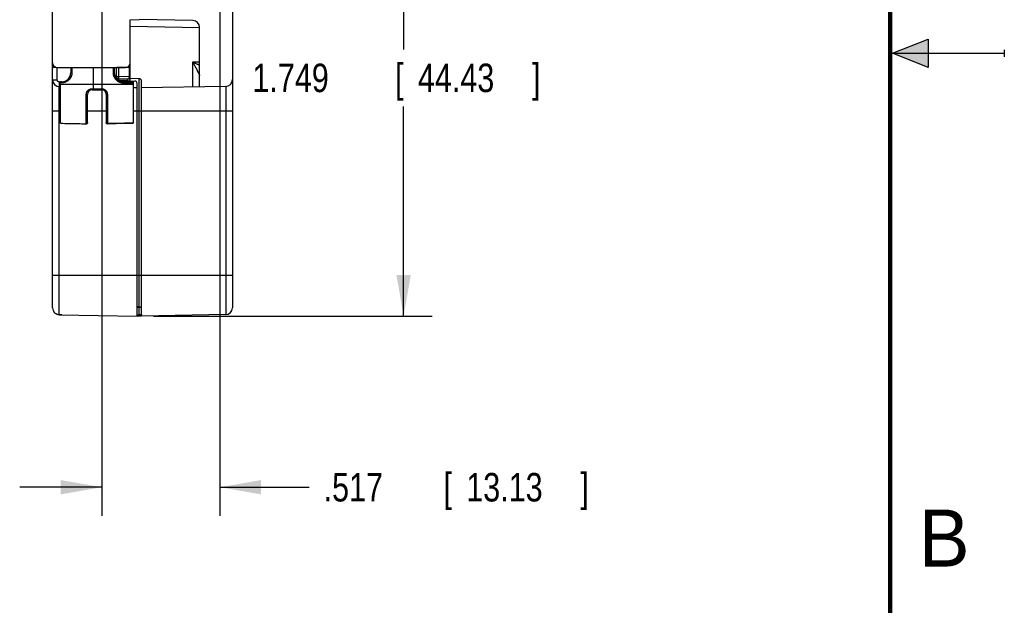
# Model space of a CAD drawing. Header units: inches. Extents: x 0 to 22, y 0 to 17.
# Tile 54 of 59: x 17.7 to 22, y 6.1 to 8.6. Entities that reach past the tile are written whole.
import ezdxf

# ---------------------------------------------------------------- set-up
doc = ezdxf.new("R2010")
doc.units = ezdxf.units.IN
doc.header["$LTSCALE"] = 1.21
doc.header["$MEASUREMENT"] = 0
doc.layers.get('0').update_dxf_attribs({"linetype": 'CONTINUOUS'})
doc.layers.add('DIMENSIONS', color=7, linetype='CONTINUOUS')
doc.styles.get("Standard").update_dxf_attribs({"font": 'txt', "width": 0.8})
doc.dimstyles.new('DIMSTYLE_1', dxfattribs={"dimtxt": 0.125, "dimasz": 0.18, "dimexe": 0.18, "dimexo": 0.0625, "dimgap": 0.09, "dimtad": 0, "dimtih": 1, "dimtoh": 1, "dimdec": 3, "dimzin": 4, "dimdsep": 46, "dimtxsty": 'STANDARD', "dimblk": '_FILLED', "dimblk1": '_FILLED', "dimblk2": '_FILLED', "dimcen": 0.09, "dimadec": 0, "dimazin": 0, "dimtp": 0.01, "dimtm": 0.01, "dimtfac": 1, "dimtdec": 3, "dimtofl": 0, "dimtmove": 0, "dimatfit": 3, "dimldrblk": '_FILLED', "dimfxl": 1, "dimtolj": 1, "dimtzin": 4, "dimarcsym": 0})

# ---------------------------------------------------------------- blocks, each defined once
blk = doc.blocks.new('_FILLED')
at = {"color": 0, "linetype": 'BYBLOCK'}
blk.add_solid([(0, 0), (-1, 0.174), (-1, -0.174)], dxfattribs=at)
blk = doc.blocks.new('*D6')
at = {"layer": 'DIMENSIONS', "color": 2, "linetype": 'CONTINUOUS'}
for p, q in [((18.0463, 10.7918), (18.0463, 6.4727)), ((18.5633, 10.7918), (18.5633, 6.4727)), ((18.0463, 6.5977), (17.6863, 6.5977)), ((18.5633, 6.5977), (18.9552, 6.5977))]:
    blk.add_line(p, q, dxfattribs=at)
at = {"layer": 'DIMENSIONS', "color": 2, "linetype": 'CONTINUOUS', "xscale": 0.18, "yscale": 0.18, "zscale": 0.18}
blk.add_blockref('_FILLED', (18.0463, 6.5977), dxfattribs=at)
at = {"layer": 'DIMENSIONS', "color": 2, "linetype": 'CONTINUOUS', "xscale": 0.18, "yscale": 0.18, "zscale": 0.18, "rotation": 180}
blk.add_blockref('_FILLED', (18.5633, 6.5977), dxfattribs=at)
at = {"layer": 'DIMENSIONS', "color": 2, "linetype": 'CONTINUOUS', "width": 0.8}
for s, p in [('.517', (19.0177, 6.5352)), ('[', (19.5427, 6.5352)), ('13.13', (19.6427, 6.5352)), (']', (20.1427, 6.5352))]:
    blk.add_text(s, height=0.125, dxfattribs=at).set_placement(p)
blk = doc.blocks.new('*D8')
at = {"layer": 'DIMENSIONS', "color": 2, "linetype": 'CONTINUOUS'}
for p, q in [((18.2828, 9.0969), (19.4933, 9.0969)), ((19.3683, 9.0969), (19.3683, 8.5172)), ((19.3683, 7.3477), (19.3683, 8.2672)), ((18.2728, 7.3477), (19.4933, 7.3477))]:
    blk.add_line(p, q, dxfattribs=at)
at = {"layer": 'DIMENSIONS', "color": 2, "linetype": 'CONTINUOUS', "xscale": 0.18, "yscale": 0.18, "zscale": 0.18}
for p, rotation in [((19.3683, 9.0969), 90), ((19.3683, 7.3477), 270)]:
    blk.add_blockref('_FILLED', p, dxfattribs=dict(at, rotation=rotation))
at = {"layer": 'DIMENSIONS', "color": 2, "linetype": 'CONTINUOUS', "width": 0.8}
for s, p in [('1.749', (18.7058, 8.3297)), ('[', (19.3308, 8.3297)), ('44.43', (19.4308, 8.3297)), (']', (19.9308, 8.3297))]:
    blk.add_text(s, height=0.125, dxfattribs=at).set_placement(p)

msp = doc.modelspace()

# ---------------------------------------------------------------- hatches: boundary and pattern name
at = {"linetype": 'CONTINUOUS'}
msp.add_hatch(color=2, dxfattribs=at).paths.add_polyline_path([(21.6663, 8.5625), (21.6663, 8.4375), (21.51, 8.5)])

# ---------------------------------------------------------------- linework, layer by layer
at = {"color": 7, "linetype": 'CONTINUOUS'}
for p, q in [((17.8303, 7.3839), (17.8303, 13.3286)), ((18.6183, 13.3281), (18.6183, 7.3844)), ((18.1703, 8.6471), (18.2103, 8.6478)), ((18.1703, 8.3919), (18.1703, 8.6471)), ((18.4448, 8.6437), (18.2103, 8.6478)), ((18.1703, 8.6185), (18.4743, 8.6131)), ((18.4743, 8.3524), (18.4743, 8.6137)), ((18.4448, 8.4618), (18.4743, 8.4624)), ((18.4448, 8.3518), (18.4448, 8.4618)), ((17.8503, 8.4377), (18.1503, 8.4377)), ((17.8506, 8.3839), (17.8506, 8.4377)), ((17.9103, 8.4377), (17.9103, 8.4147)), ((17.9152, 8.4377), (17.9152, 8.4156)), ((18.0103, 8.3447), (18.0103, 8.4377)), ((18.0953, 8.4377), (18.0953, 8.4156)), ((18.1003, 8.4377), (18.1003, 8.4147)), ((18.1103, 8.3894), (18.1103, 8.4377)), ((18.1652, 8.4378), (18.1201, 8.4376)), ((18.1201, 8.3977), (18.1201, 8.4377)), ((18.1652, 8.4444), (18.1652, 8.3969)), ((17.8303, 8.3839), (17.8506, 8.3839)), ((17.8653, 8.3738), (17.8604, 8.3739)), ((17.8703, 8.3748), (17.8653, 8.3748)), ((17.8653, 8.1931), (17.8653, 8.3748)), ((17.8702, 8.3706), (17.8653, 8.3706)), ((18.1103, 8.3977), (18.1201, 8.3977)), ((18.1652, 8.3969), (18.1201, 8.3977)), ((18.1652, 8.3869), (18.1201, 8.3877)), ((18.1201, 8.3802), (18.1201, 8.3877)), ((18.1215, 8.3794), (18.1904, 8.3782)), ((18.1403, 8.3748), (18.1833, 8.3748)), ((18.1403, 8.3706), (18.1833, 8.3706)), ((18.1603, 8.3787), (18.1603, 8.387)), ((18.1703, 8.3969), (18.1652, 8.3969)), ((18.2103, 8.3883), (18.1702, 8.3887)), ((18.1702, 8.3786), (18.1702, 8.3887)), ((18.1833, 8.3748), (18.1833, 8.1936)), ((18.2103, 7.3883), (18.2103, 8.3883)), ((18.2203, 7.3479), (18.2203, 8.3783)), ((17.8653, 8.3538), (17.8597, 8.3539)), ((17.8597, 7.3531), (17.8597, 8.3539)), ((17.8653, 8.3644), (18.0103, 8.3648)), ((18.0032, 8.3447), (18.0103, 8.3447)), ((18.0033, 8.3395), (18.0453, 8.3395)), ((18.0103, 8.3648), (18.1833, 8.3643)), ((18.2003, 8.3479), (18.1833, 8.3482)), ((18.2003, 7.3479), (18.2003, 8.3682)), ((18.5888, 8.3544), (18.2203, 8.3479)), ((18.5888, 8.3544), (18.5888, 7.3544)), ((17.9782, 8.1908), (17.9782, 8.3188)), ((17.9833, 8.1958), (17.9833, 8.3195)), ((18.0653, 8.3195), (18.0653, 8.1963)), ((18.0703, 8.3188), (18.0703, 8.1914)), ((17.8303, 8.2477), (17.8653, 8.2477)), ((17.9833, 8.2477), (18.0653, 8.2477)), ((18.1833, 8.2477), (18.6183, 8.2477)), ((17.8303, 7.5278), (18.6183, 7.5278)), ((18.2103, 7.3883), (18.2003, 7.3884)), ((18.2171, 7.3856), (18.2103, 7.3856)), ((18.2103, 7.3526), (18.2103, 7.3856)), ((17.8597, 7.3539), (18.2003, 7.3479)), ((17.8703, 7.3537), (17.8703, 7.353)), ((18.2103, 7.3477), (18.2103, 7.3526)), ((18.5888, 7.3544), (18.2203, 7.3479))]:
    msp.add_line(p, q, dxfattribs=at)
at = {"color": 2, "linetype": 'CONTINUOUS'}
for p, q in [((21.51, 8.5), (21.6663, 8.5625)), ((21.6663, 8.5625), (21.6663, 8.4375)), ((21.51, 8.5), (22, 8.5)), ((21.6663, 8.4375), (21.51, 8.5)), ((22, 8.515), (22, 8.485))]:
    msp.add_line(p, q, dxfattribs=at)
at = {"color": 7, "linetype": 'CONTINUOUS', "const_width": 0.02}
msp.add_lwpolyline([(21.5, 0.5), (21.5, 16.5)], dxfattribs=at)
at = {"color": 7, "linetype": 'CONTINUOUS'}
for points in [[(17.8653, 8.1931), (17.9025, 8.1923), (17.9403, 8.1915), (17.9782, 8.1908)], [(18.0704, 8.1913), (18.1083, 8.1921), (18.146, 8.1929), (18.1833, 8.1936)]]:
    msp.add_lwpolyline(points, dxfattribs=at)
for centre, radius, start, end in [((18.4443, 8.6137), 0.03, 0, 89), ((17.8503, 8.4578), 0.02, 180, 270), ((18.1503, 8.4578), 0.02, 270, 360), ((17.8703, 8.4147), 0.04, 270, 360), ((18.1403, 8.4147), 0.04, 180, 270), ((17.8603, 8.3839), 0.03, 180.0012, 269), ((18.1203, 8.3977), 0.01, 180, 269), ((18.1203, 8.3894), 0.01, 180, 187.0537), ((18.1603, 8.3687), 0.01, 36.9884, 89), ((18.1653, 8.392), 0.005, 269, 359.998), ((18.1653, 8.3919), 0.005, 269, 360), ((18.1703, 8.3987), 0.01, 263.4804, 269.5), ((18.1903, 8.3682), 0.01, 0, 89), ((18.2103, 8.3783), 0.01, 0, 89.5), ((18.5883, 8.3844), 0.03, 271, 360), ((18.0033, 8.3195), 0.02, 90, 180), ((18.0453, 8.3195), 0.02, 359.9967, 90.0067), ((17.8603, 7.3839), 0.03, 180, 269), ((18.2103, 7.3783), 0.01, 3.4423, 89.5), ((18.5883, 7.3844), 0.03, 271, 360)]:
    msp.add_arc(centre, radius, start, end, dxfattribs=at)
for points, knots in [([(18.4448, 8.4618), (18.4455, 8.4605), (18.4468, 8.4578), (18.4488, 8.4539), (18.4508, 8.45), (18.4527, 8.4462), (18.4546, 8.4425), (18.4563, 8.439), (18.458, 8.4357), (18.4591, 8.4336), (18.4596, 8.4325)], [0, 0, 0, 0, 0.137034, 0.272879, 0.406249, 0.535859, 0.66073, 0.780157, 0.893465, 1, 1, 1, 1]), ([(18.4448, 8.4618), (18.4461, 8.4612), (18.4488, 8.4599), (18.4528, 8.4579), (18.4567, 8.456), (18.4605, 8.4542), (18.4642, 8.4524), (18.4677, 8.4507), (18.471, 8.449), (18.4732, 8.448), (18.4743, 8.4474)], [0, 0, 0, 0, 0.136937, 0.272757, 0.406104, 0.535632, 0.660383, 0.779743, 0.893133, 1, 1, 1, 1]), ([(17.8441, 8.4387), (17.844, 8.4387), (17.8435, 8.4387), (17.8427, 8.4386), (17.8418, 8.4385), (17.8408, 8.4385), (17.84, 8.4384), (17.8391, 8.4383), (17.8383, 8.4382), (17.8375, 8.4381), (17.8367, 8.4379), (17.836, 8.4378), (17.8353, 8.4377), (17.8346, 8.4375), (17.834, 8.4374), (17.8334, 8.4372), (17.8329, 8.4371), (17.8324, 8.4369), (17.832, 8.4367), (17.8316, 8.4366), (17.8312, 8.4364), (17.8309, 8.4362), (17.8307, 8.436), (17.8305, 8.4358), (17.8304, 8.4356), (17.8303, 8.4355), (17.8303, 8.4353), (17.8303, 8.4353)], [0, 0, 0, 0, 0.034604, 0.099266, 0.162753, 0.224823, 0.285282, 0.344109, 0.401107, 0.456065, 0.508911, 0.559552, 0.607794, 0.653501, 0.696658, 0.737121, 0.77476, 0.809565, 0.841488, 0.870459, 0.896487, 0.919655, 0.940035, 0.957807, 0.973336, 0.987147, 1, 1, 1, 1]), ([(17.9152, 8.4156), (17.9152, 8.415), (17.9151, 8.4137), (17.915, 8.4119), (17.9148, 8.41), (17.9146, 8.4081), (17.9142, 8.4063), (17.9138, 8.4045), (17.9133, 8.4026), (17.9127, 8.4009), (17.912, 8.3991), (17.9113, 8.3974), (17.9105, 8.3957), (17.9097, 8.394), (17.9087, 8.3924), (17.9077, 8.3908), (17.9067, 8.3893), (17.9056, 8.3878), (17.9044, 8.3864), (17.9031, 8.385), (17.9018, 8.3836), (17.9005, 8.3824), (17.8991, 8.3811), (17.8977, 8.38), (17.8962, 8.3789), (17.8946, 8.3778), (17.8931, 8.3769), (17.8914, 8.376), (17.8898, 8.3751), (17.8881, 8.3743), (17.8864, 8.3736), (17.8847, 8.373), (17.8829, 8.3724), (17.8811, 8.372), (17.8793, 8.3715), (17.8775, 8.3712), (17.8757, 8.3709), (17.8739, 8.3708), (17.872, 8.3706), (17.8708, 8.3706), (17.8702, 8.3706)], [0, 0, 0, 0, 0.026655, 0.053283, 0.079883, 0.106458, 0.133008, 0.159538, 0.186055, 0.212563, 0.239062, 0.265553, 0.29203, 0.318486, 0.344913, 0.371315, 0.397696, 0.424058, 0.4504, 0.476721, 0.503022, 0.529303, 0.555565, 0.581806, 0.608027, 0.634228, 0.660412, 0.686585, 0.712753, 0.738911, 0.765053, 0.791175, 0.817278, 0.843365, 0.869447, 0.895535, 0.921634, 0.947746, 0.973868, 1, 1, 1, 1]), ([(17.9152, 8.4156), (17.9151, 8.4156), (17.9148, 8.4156), (17.9145, 8.4156), (17.9141, 8.4156), (17.9138, 8.4156), (17.9135, 8.4156), (17.9131, 8.4155), (17.9128, 8.4155), (17.9125, 8.4155), (17.9122, 8.4154), (17.912, 8.4154), (17.9117, 8.4154), (17.9115, 8.4153), (17.9112, 8.4153), (17.911, 8.4152), (17.9109, 8.4152), (17.9107, 8.4151), (17.9106, 8.4151), (17.9105, 8.415), (17.9104, 8.4149), (17.9103, 8.4149), (17.9103, 8.4148), (17.9103, 8.4148), (17.9103, 8.4147)], [0, 0, 0, 0, 0.06895, 0.137485, 0.205273, 0.271987, 0.337307, 0.40092, 0.46252, 0.521817, 0.578531, 0.632399, 0.683173, 0.730628, 0.774558, 0.814786, 0.851164, 0.883582, 0.911982, 0.936373, 0.956875, 0.973795, 0.987773, 1, 1, 1, 1]), ([(18.0953, 8.4156), (18.0953, 8.415), (18.0954, 8.4137), (18.0955, 8.4119), (18.0957, 8.41), (18.096, 8.4081), (18.0963, 8.4063), (18.0967, 8.4045), (18.0972, 8.4027), (18.0978, 8.4009), (18.0985, 8.3991), (18.0992, 8.3974), (18.1, 8.3957), (18.1008, 8.394), (18.1018, 8.3924), (18.1028, 8.3908), (18.1038, 8.3893), (18.105, 8.3878), (18.1061, 8.3864), (18.1074, 8.385), (18.1087, 8.3836), (18.11, 8.3824), (18.1114, 8.3811), (18.1129, 8.38), (18.1143, 8.3789), (18.1159, 8.3778), (18.1175, 8.3769), (18.1191, 8.376), (18.1207, 8.3751), (18.1224, 8.3743), (18.1241, 8.3736), (18.1258, 8.373), (18.1276, 8.3724), (18.1294, 8.372), (18.1312, 8.3715), (18.133, 8.3712), (18.1348, 8.3709), (18.1367, 8.3708), (18.1385, 8.3706), (18.1397, 8.3706), (18.1403, 8.3706)], [0, 0, 0, 0, 0.026646, 0.053269, 0.079869, 0.106443, 0.132994, 0.159524, 0.186039, 0.212547, 0.239047, 0.26554, 0.292019, 0.318475, 0.344902, 0.371305, 0.397687, 0.424051, 0.450393, 0.476714, 0.503014, 0.529296, 0.555557, 0.581796, 0.608013, 0.634212, 0.660397, 0.68657, 0.712735, 0.738889, 0.765027, 0.791147, 0.817249, 0.843337, 0.869419, 0.895503, 0.921599, 0.94771, 0.973843, 1, 1, 1, 1]), ([(18.1003, 8.4147), (18.1003, 8.4148), (18.1002, 8.4148), (18.1002, 8.4149), (18.1001, 8.4149), (18.1001, 8.415), (18.0999, 8.4151), (18.0998, 8.4151), (18.0997, 8.4152), (18.0995, 8.4152), (18.0993, 8.4153), (18.0991, 8.4153), (18.0988, 8.4154), (18.0986, 8.4154), (18.0983, 8.4154), (18.098, 8.4155), (18.0977, 8.4155), (18.0974, 8.4155), (18.0971, 8.4156), (18.0967, 8.4156), (18.0964, 8.4156), (18.096, 8.4156), (18.0957, 8.4156), (18.0955, 8.4156), (18.0953, 8.4156)], [0, 0, 0, 0, 0.012227, 0.026205, 0.043125, 0.063627, 0.088018, 0.116418, 0.148836, 0.185214, 0.225442, 0.269372, 0.316827, 0.367601, 0.421469, 0.478183, 0.53748, 0.59908, 0.662692, 0.728012, 0.794727, 0.862515, 0.93105, 1, 1, 1, 1]), ([(18.1201, 8.4376), (18.1199, 8.4376), (18.1195, 8.4376), (18.1189, 8.4376), (18.1183, 8.4376), (18.1177, 8.4376), (18.1172, 8.4376), (18.1166, 8.4375), (18.1161, 8.4375), (18.1155, 8.4374), (18.115, 8.4374), (18.1145, 8.4373), (18.1141, 8.4372), (18.1136, 8.4372), (18.1132, 8.4371), (18.1128, 8.437), (18.1124, 8.4369), (18.112, 8.4369), (18.1117, 8.4368), (18.1114, 8.4367), (18.1111, 8.4366), (18.1109, 8.4365), (18.1107, 8.4364), (18.1106, 8.4363), (18.1104, 8.4362), (18.1103, 8.4361), (18.1103, 8.4359), (18.1103, 8.4359), (18.1103, 8.4358)], [0, 0, 0, 0, 0.0576, 0.115029, 0.171993, 0.228287, 0.283861, 0.338449, 0.391798, 0.44387, 0.49445, 0.543281, 0.590285, 0.635324, 0.678165, 0.718683, 0.756818, 0.792378, 0.825237, 0.855385, 0.88271, 0.90714, 0.928736, 0.947528, 0.963632, 0.977359, 0.989216, 1, 1, 1, 1]), ([(18.1652, 8.4378), (18.1653, 8.4378), (18.1655, 8.4378), (18.1659, 8.4378), (18.1662, 8.4378), (18.1666, 8.4377), (18.1669, 8.4377), (18.1673, 8.4377), (18.1676, 8.4377), (18.1679, 8.4376), (18.1682, 8.4376), (18.1685, 8.4376), (18.1687, 8.4375), (18.169, 8.4375), (18.1692, 8.4374), (18.1694, 8.4374), (18.1696, 8.4373), (18.1698, 8.4373), (18.1699, 8.4372), (18.17, 8.4371), (18.1701, 8.4371), (18.1702, 8.437), (18.1702, 8.4369), (18.1703, 8.4369), (18.1703, 8.4369)], [0, 0, 0, 0, 0.067396, 0.134624, 0.201197, 0.266944, 0.331531, 0.39452, 0.455782, 0.514933, 0.571616, 0.625704, 0.676814, 0.724705, 0.769227, 0.810065, 0.847115, 0.88024, 0.909291, 0.934332, 0.955426, 0.972859, 0.98732, 1, 1, 1, 1]), ([(18.4596, 8.4325), (18.4601, 8.4316), (18.461, 8.4297), (18.4624, 8.427), (18.4637, 8.4245), (18.4648, 8.4221), (18.4659, 8.42), (18.4669, 8.4181), (18.4678, 8.4163), (18.4686, 8.4147), (18.4693, 8.4132), (18.4699, 8.4119), (18.4705, 8.4107), (18.4711, 8.4097), (18.4715, 8.4087), (18.4719, 8.4078), (18.4723, 8.4071), (18.4726, 8.4064), (18.4729, 8.4058), (18.4732, 8.4053), (18.4734, 8.4048), (18.4736, 8.4044), (18.4738, 8.4041), (18.4739, 8.4038), (18.474, 8.4035), (18.4741, 8.4034), (18.4741, 8.4033)], [0, 0, 0, 0, 0.100032, 0.193075, 0.279252, 0.35871, 0.431599, 0.498192, 0.558813, 0.613807, 0.663571, 0.708469, 0.748872, 0.785156, 0.817649, 0.846668, 0.87253, 0.895505, 0.915821, 0.933699, 0.949363, 0.962994, 0.974746, 0.984758, 0.993153, 1, 1, 1, 1]), ([(17.8604, 8.3739), (17.8602, 8.3739), (17.8598, 8.3739), (17.8592, 8.374), (17.8587, 8.3741), (17.8581, 8.3742), (17.8575, 8.3744), (17.8569, 8.3746), (17.8564, 8.3748), (17.8558, 8.3751), (17.8553, 8.3754), (17.8548, 8.3757), (17.8543, 8.3761), (17.8539, 8.3764), (17.8535, 8.3769), (17.8531, 8.3773), (17.8527, 8.3778), (17.8523, 8.3782), (17.852, 8.3788), (17.8517, 8.3793), (17.8515, 8.3798), (17.8512, 8.3804), (17.851, 8.3809), (17.8509, 8.3815), (17.8508, 8.3821), (17.8507, 8.3827), (17.8506, 8.3833), (17.8506, 8.3837), (17.8506, 8.3839)], [0, 0, 0, 0, 0.038306, 0.07675, 0.115289, 0.15388, 0.19248, 0.23105, 0.269591, 0.308119, 0.346651, 0.385191, 0.423734, 0.46228, 0.500823, 0.539352, 0.577859, 0.616341, 0.654818, 0.693309, 0.731835, 0.770389, 0.808931, 0.847418, 0.885809, 0.924063, 0.962139, 1, 1, 1, 1]), ([(17.8597, 8.3539), (17.8597, 8.3539), (17.8598, 8.3539), (17.8598, 8.354), (17.8598, 8.3541), (17.8598, 8.3543), (17.8598, 8.3545), (17.8599, 8.3548), (17.8599, 8.3551), (17.8599, 8.3555), (17.8599, 8.3559), (17.8599, 8.3564), (17.86, 8.3569), (17.86, 8.3575), (17.86, 8.3581), (17.86, 8.3587), (17.8601, 8.3594), (17.8601, 8.3601), (17.8601, 8.3608), (17.8601, 8.3616), (17.8602, 8.3624), (17.8602, 8.3633), (17.8602, 8.3642), (17.8602, 8.3651), (17.8603, 8.366), (17.8603, 8.3669), (17.8603, 8.3679), (17.8603, 8.3689), (17.8604, 8.3698), (17.8604, 8.3708), (17.8604, 8.3718), (17.8604, 8.3729), (17.8604, 8.3735), (17.8604, 8.3739)], [0, 0, 0, 0, 0.001557, 0.005502, 0.011959, 0.020934, 0.032412, 0.046368, 0.062767, 0.081567, 0.102723, 0.12618, 0.151878, 0.179751, 0.209729, 0.241734, 0.275685, 0.311493, 0.349068, 0.388313, 0.429128, 0.471407, 0.515042, 0.559922, 0.60593, 0.652949, 0.700858, 0.749535, 0.798854, 0.848688, 0.89891, 0.94939, 1, 1, 1, 1]), ([(17.8702, 8.3706), (17.8702, 8.3707), (17.8702, 8.371), (17.8702, 8.3713), (17.8702, 8.3716), (17.8702, 8.3719), (17.8702, 8.3722), (17.8702, 8.3725), (17.8702, 8.3728), (17.8702, 8.3731), (17.8702, 8.3733), (17.8702, 8.3736), (17.8702, 8.3738), (17.8702, 8.374), (17.8702, 8.3742), (17.8702, 8.3743), (17.8702, 8.3744), (17.8702, 8.3745), (17.8702, 8.3746), (17.8702, 8.3747), (17.8703, 8.3747), (17.8703, 8.3748), (17.8703, 8.3748)], [0, 0, 0, 0, 0.082558, 0.163691, 0.243004, 0.32011, 0.394635, 0.466215, 0.534501, 0.599162, 0.659882, 0.716366, 0.76834, 0.81555, 0.857768, 0.89479, 0.926435, 0.952554, 0.973022, 0.987751, 0.996697, 1, 1, 1, 1]), ([(18.1107, 8.3878), (18.1107, 8.3878), (18.1107, 8.388), (18.1105, 8.3883), (18.1104, 8.3887), (18.1103, 8.3891), (18.1103, 8.3893), (18.1103, 8.3894)], [0, 0, 0, 0, 0.050297, 0.31015, 0.566952, 0.821398, 1, 1, 1, 1]), ([(18.1201, 8.3827), (18.1199, 8.3827), (18.1195, 8.3827), (18.1189, 8.3827), (18.1183, 8.3828), (18.1177, 8.3829), (18.1171, 8.383), (18.1166, 8.3832), (18.116, 8.3834), (18.1155, 8.3836), (18.1151, 8.3837), (18.1149, 8.3838), (18.1149, 8.3838)], [0, 0, 0, 0, 0.111903, 0.223692, 0.334987, 0.445592, 0.555579, 0.664606, 0.772402, 0.8791, 0.984453, 1, 1, 1, 1]), ([(18.1201, 8.3878), (18.1201, 8.3879), (18.12, 8.388), (18.12, 8.3881), (18.12, 8.3883), (18.12, 8.3886), (18.12, 8.3888), (18.12, 8.3891), (18.12, 8.3895), (18.12, 8.3898), (18.12, 8.3902), (18.12, 8.3906), (18.12, 8.3911), (18.12, 8.3915), (18.12, 8.392), (18.12, 8.3925), (18.12, 8.393), (18.12, 8.3936), (18.12, 8.3941), (18.12, 8.3947), (18.12, 8.3953), (18.1201, 8.3959), (18.1201, 8.3965), (18.1201, 8.3971), (18.1201, 8.3975), (18.1201, 8.3977)], [0, 0, 0, 0, 0.012897, 0.029388, 0.049415, 0.072907, 0.09978, 0.129937, 0.163269, 0.199654, 0.23896, 0.281043, 0.325751, 0.372921, 0.42238, 0.473949, 0.52744, 0.582656, 0.639398, 0.697458, 0.756625, 0.816683, 0.877413, 0.938593, 1, 1, 1, 1]), ([(18.1201, 8.3877), (18.1201, 8.3877), (18.1201, 8.3877), (18.1201, 8.3878), (18.1201, 8.3878), (18.1201, 8.3878)], [0, 0, 0, 0, 0.123519, 0.45455, 1, 1, 1, 1]), ([(18.1201, 8.3827), (18.1251, 8.3826), (18.1351, 8.3825), (18.1485, 8.3823), (18.1569, 8.3822), (18.1603, 8.3822)], [0, 0, 0, 0, 0.374374, 0.748469, 1, 1, 1, 1]), ([(18.1403, 8.3748), (18.1403, 8.3748), (18.1403, 8.3747), (18.1403, 8.3747), (18.1403, 8.3746), (18.1403, 8.3745), (18.1403, 8.3744), (18.1403, 8.3743), (18.1403, 8.3742), (18.1403, 8.374), (18.1403, 8.3738), (18.1403, 8.3736), (18.1403, 8.3733), (18.1403, 8.3731), (18.1403, 8.3728), (18.1403, 8.3725), (18.1403, 8.3722), (18.1403, 8.3719), (18.1403, 8.3716), (18.1403, 8.3713), (18.1403, 8.371), (18.1403, 8.3707), (18.1403, 8.3706)], [0, 0, 0, 0, 0.003303, 0.012249, 0.026979, 0.047448, 0.073566, 0.105213, 0.142235, 0.184453, 0.231664, 0.283639, 0.340123, 0.400844, 0.465504, 0.53379, 0.60537, 0.679894, 0.757, 0.836312, 0.917443, 1, 1, 1, 1]), ([(18.1652, 8.3969), (18.1652, 8.3967), (18.1652, 8.3963), (18.1652, 8.3957), (18.1652, 8.3951), (18.1652, 8.3945), (18.1651, 8.3939), (18.1651, 8.3933), (18.1651, 8.3928), (18.1651, 8.3922), (18.1651, 8.3917), (18.1651, 8.3912), (18.1651, 8.3907), (18.1651, 8.3903), (18.1651, 8.3898), (18.1651, 8.3894), (18.1651, 8.389), (18.1651, 8.3887), (18.1651, 8.3883), (18.1651, 8.388), (18.1651, 8.3878), (18.1651, 8.3875), (18.1651, 8.3874), (18.1652, 8.3872), (18.1652, 8.3871), (18.1652, 8.387), (18.1652, 8.3869), (18.1652, 8.3869)], [0, 0, 0, 0, 0.060384, 0.120732, 0.180656, 0.239932, 0.298335, 0.355647, 0.41166, 0.466173, 0.518981, 0.569866, 0.618624, 0.665086, 0.709112, 0.75056, 0.789266, 0.825074, 0.857855, 0.887504, 0.913925, 0.937015, 0.956684, 0.972859, 0.985493, 0.994549, 1, 1, 1, 1]), ([(18.4742, 8.4031), (18.4742, 8.4031), (18.4742, 8.403), (18.4742, 8.4029), (18.4743, 8.4029), (18.4743, 8.4029)], [0, 0, 0, 0, 0.497328, 0.827987, 1, 1, 1, 1]), ([(17.9782, 8.3188), (17.9782, 8.3193), (17.9782, 8.3201), (17.9783, 8.3213), (17.9784, 8.3226), (17.9786, 8.3238), (17.9789, 8.325), (17.9792, 8.3262), (17.9796, 8.3274), (17.98, 8.3286), (17.9805, 8.3297), (17.981, 8.3308), (17.9816, 8.3319), (17.9822, 8.333), (17.9829, 8.334), (17.9836, 8.335), (17.9844, 8.3359), (17.9852, 8.3368), (17.9861, 8.3377), (17.987, 8.3385), (17.9879, 8.3393), (17.9888, 8.34), (17.9898, 8.3407), (17.9908, 8.3413), (17.9919, 8.3419), (17.9929, 8.3424), (17.994, 8.3429), (17.9951, 8.3433), (17.9962, 8.3437), (17.9974, 8.344), (17.9985, 8.3443), (17.9997, 8.3445), (18.0008, 8.3446), (18.002, 8.3447), (18.0028, 8.3447), (18.0032, 8.3447)], [0, 0, 0, 0, 0.031511, 0.062935, 0.094279, 0.125547, 0.156746, 0.187885, 0.218963, 0.249981, 0.280942, 0.31185, 0.3427, 0.373473, 0.404159, 0.434752, 0.465253, 0.495664, 0.525994, 0.556235, 0.586371, 0.616397, 0.646332, 0.676197, 0.705985, 0.735678, 0.765272, 0.794779, 0.824216, 0.853603, 0.88296, 0.912287, 0.941578, 0.970819, 1, 1, 1, 1]), ([(18.0032, 8.3447), (18.0032, 8.3446), (18.0032, 8.3444), (18.0032, 8.344), (18.0032, 8.3437), (18.0032, 8.3433), (18.0032, 8.343), (18.0032, 8.3426), (18.0032, 8.3423), (18.0032, 8.342), (18.0032, 8.3417), (18.0032, 8.3414), (18.0032, 8.3412), (18.0032, 8.3409), (18.0032, 8.3407), (18.0032, 8.3405), (18.0032, 8.3403), (18.0032, 8.3401), (18.0032, 8.3399), (18.0032, 8.3398), (18.0032, 8.3397), (18.0032, 8.3396), (18.0032, 8.3396), (18.0033, 8.3395), (18.0033, 8.3395), (18.0033, 8.3395)], [0, 0, 0, 0, 0.067298, 0.134452, 0.201134, 0.267018, 0.331779, 0.395101, 0.456674, 0.516195, 0.573374, 0.62793, 0.679596, 0.72812, 0.773263, 0.814806, 0.852545, 0.886295, 0.915893, 0.941194, 0.962076, 0.978442, 0.990218, 0.997368, 1, 1, 1, 1]), ([(18.0103, 8.3395), (18.0103, 8.3395), (18.0103, 8.3395), (18.0103, 8.3396), (18.0103, 8.3396), (18.0103, 8.3397), (18.0103, 8.3398), (18.0103, 8.3399), (18.0103, 8.3401), (18.0103, 8.3403), (18.0103, 8.3405), (18.0103, 8.3407), (18.0103, 8.3409), (18.0103, 8.3412), (18.0103, 8.3414), (18.0103, 8.3417), (18.0103, 8.342), (18.0103, 8.3423), (18.0103, 8.3426), (18.0103, 8.343), (18.0103, 8.3433), (18.0103, 8.3437), (18.0103, 8.344), (18.0103, 8.3444), (18.0103, 8.3446), (18.0103, 8.3447)], [0, 0, 0, 0, 0.002353, 0.009397, 0.021098, 0.037398, 0.05822, 0.08347, 0.113041, 0.146773, 0.184466, 0.226035, 0.271232, 0.319748, 0.371479, 0.426099, 0.483277, 0.54289, 0.604531, 0.667866, 0.732735, 0.798679, 0.865388, 0.932658, 1, 1, 1, 1]), ([(18.0453, 8.3447), (18.0457, 8.3447), (18.0465, 8.3447), (18.0477, 8.3446), (18.0488, 8.3445), (18.05, 8.3443), (18.0511, 8.344), (18.0523, 8.3437), (18.0534, 8.3433), (18.0545, 8.3429), (18.0556, 8.3424), (18.0567, 8.3419), (18.0577, 8.3413), (18.0587, 8.3407), (18.0597, 8.34), (18.0606, 8.3393), (18.0616, 8.3385), (18.0625, 8.3377), (18.0633, 8.3368), (18.0641, 8.3359), (18.0649, 8.335), (18.0656, 8.334), (18.0663, 8.333), (18.0669, 8.3319), (18.0675, 8.3308), (18.068, 8.3297), (18.0685, 8.3286), (18.0689, 8.3274), (18.0693, 8.3262), (18.0696, 8.325), (18.0699, 8.3238), (18.0701, 8.3226), (18.0702, 8.3213), (18.0703, 8.3201), (18.0703, 8.3193), (18.0703, 8.3188)], [0, 0, 0, 0, 0.029314, 0.058625, 0.087941, 0.117268, 0.146616, 0.175998, 0.205434, 0.234939, 0.264527, 0.294209, 0.323987, 0.353854, 0.383804, 0.413841, 0.443969, 0.474196, 0.504525, 0.534952, 0.565462, 0.596046, 0.62672, 0.657498, 0.688365, 0.719289, 0.750256, 0.781274, 0.812354, 0.843498, 0.874706, 0.905973, 0.937286, 0.968634, 1, 1, 1, 1]), ([(18.0453, 8.3447), (18.0453, 8.3446), (18.0453, 8.3444), (18.0453, 8.344), (18.0453, 8.3437), (18.0453, 8.3433), (18.0453, 8.343), (18.0453, 8.3426), (18.0453, 8.3423), (18.0453, 8.342), (18.0453, 8.3417), (18.0453, 8.3414), (18.0453, 8.3412), (18.0453, 8.3409), (18.0453, 8.3407), (18.0453, 8.3405), (18.0453, 8.3403), (18.0453, 8.3401), (18.0453, 8.3399), (18.0453, 8.3398), (18.0453, 8.3397), (18.0453, 8.3396), (18.0453, 8.3396), (18.0453, 8.3395), (18.0453, 8.3395), (18.0453, 8.3395)], [0, 0, 0, 0, 0.067288, 0.134435, 0.201111, 0.266989, 0.331747, 0.395067, 0.456639, 0.516161, 0.573341, 0.627899, 0.679568, 0.728095, 0.773242, 0.814789, 0.852531, 0.886285, 0.915886, 0.94119, 0.962075, 0.978442, 0.990219, 0.997369, 1, 1, 1, 1]), ([(17.9782, 8.3188), (17.9783, 8.3188), (17.9785, 8.3188), (17.9789, 8.3188), (17.9792, 8.3188), (17.9796, 8.3189), (17.9799, 8.3189), (17.9803, 8.3189), (17.9806, 8.3189), (17.9809, 8.3189), (17.9812, 8.319), (17.9815, 8.319), (17.9818, 8.319), (17.982, 8.3191), (17.9822, 8.3191), (17.9824, 8.3191), (17.9826, 8.3192), (17.9828, 8.3192), (17.9829, 8.3193), (17.983, 8.3193), (17.9831, 8.3194), (17.9832, 8.3194), (17.9832, 8.3194), (17.9833, 8.3195), (17.9833, 8.3195)], [0, 0, 0, 0, 0.069184, 0.138099, 0.206394, 0.273718, 0.339728, 0.404088, 0.46647, 0.526558, 0.584049, 0.638653, 0.6901, 0.738138, 0.782534, 0.823084, 0.859607, 0.891958, 0.920032, 0.943782, 0.963246, 0.978625, 0.990454, 1, 1, 1, 1]), ([(18.0703, 8.3188), (18.0702, 8.3188), (18.07, 8.3188), (18.0696, 8.3188), (18.0693, 8.3188), (18.0689, 8.3189), (18.0686, 8.3189), (18.0682, 8.3189), (18.0679, 8.3189), (18.0676, 8.3189), (18.0673, 8.319), (18.067, 8.319), (18.0668, 8.319), (18.0665, 8.3191), (18.0663, 8.3191), (18.0661, 8.3191), (18.0659, 8.3192), (18.0657, 8.3192), (18.0656, 8.3193), (18.0655, 8.3193), (18.0654, 8.3194), (18.0653, 8.3194), (18.0653, 8.3194), (18.0653, 8.3195), (18.0653, 8.3195)], [0, 0, 0, 0, 0.069175, 0.138081, 0.206367, 0.273682, 0.339684, 0.404036, 0.466411, 0.526492, 0.583976, 0.638575, 0.690018, 0.738051, 0.782445, 0.822994, 0.859517, 0.89187, 0.919948, 0.943704, 0.963179, 0.978574, 0.990425, 1, 1, 1, 1]), ([(18.0653, 8.1963), (18.0653, 8.1962), (18.0653, 8.196), (18.0653, 8.1956), (18.0654, 8.1953), (18.0655, 8.1949), (18.0656, 8.1946), (18.0657, 8.1943), (18.0659, 8.1939), (18.0661, 8.1936), (18.0663, 8.1933), (18.0665, 8.193), (18.0667, 8.1928), (18.067, 8.1925), (18.0673, 8.1923), (18.0676, 8.1921), (18.0679, 8.1919), (18.0683, 8.1918), (18.0686, 8.1916), (18.069, 8.1915), (18.0693, 8.1914), (18.0697, 8.1914), (18.07, 8.1913), (18.0702, 8.1913), (18.0704, 8.1913)], [0, 0, 0, 0, 0.044072, 0.088332, 0.132576, 0.177295, 0.223314, 0.26867, 0.313197, 0.36033, 0.406761, 0.451752, 0.499127, 0.545719, 0.590725, 0.638384, 0.684016, 0.730144, 0.776023, 0.821121, 0.866629, 0.911136, 0.955862, 1, 1, 1, 1]), ([(18.0703, 8.1914), (18.0702, 8.1914), (18.07, 8.1914), (18.0697, 8.1914), (18.0693, 8.1915), (18.069, 8.1916), (18.0687, 8.1917), (18.0683, 8.1918), (18.068, 8.1919), (18.0677, 8.1921), (18.0674, 8.1923), (18.0671, 8.1925), (18.0669, 8.1927), (18.0666, 8.1929), (18.0664, 8.1932), (18.0662, 8.1935), (18.066, 8.1937), (18.0658, 8.194), (18.0657, 8.1943), (18.0656, 8.1947), (18.0654, 8.195), (18.0654, 8.1953), (18.0653, 8.1957), (18.0653, 8.196), (18.0653, 8.1962), (18.0653, 8.1963)], [0, 0, 0, 0, 0.042811, 0.086061, 0.129639, 0.173397, 0.217144, 0.260815, 0.304475, 0.348147, 0.391814, 0.435442, 0.479032, 0.522589, 0.566117, 0.609614, 0.653079, 0.696515, 0.739925, 0.78331, 0.826675, 0.870022, 0.913356, 0.95668, 1, 1, 1, 1]), ([(17.8653, 8.1931), (17.8777, 8.1929), (17.9027, 8.1924), (17.9403, 8.1916), (17.9655, 8.1911), (17.9782, 8.1908)], [0, 0, 0, 0, 0.330406, 0.66374, 1, 1, 1, 1]), ([(17.9833, 8.1958), (17.9833, 8.1957), (17.9832, 8.1954), (17.9832, 8.1951), (17.9832, 8.1947), (17.9831, 8.1944), (17.983, 8.194), (17.9828, 8.1937), (17.9827, 8.1934), (17.9825, 8.1931), (17.9823, 8.1928), (17.982, 8.1925), (17.9818, 8.1922), (17.9815, 8.192), (17.9812, 8.1917), (17.9809, 8.1915), (17.9806, 8.1913), (17.9802, 8.1912), (17.9799, 8.1911), (17.9796, 8.1909), (17.9792, 8.1909), (17.9789, 8.1908), (17.9785, 8.1908), (17.9783, 8.1908), (17.9782, 8.1908)], [0, 0, 0, 0, 0.044142, 0.088475, 0.132792, 0.177573, 0.223685, 0.26913, 0.313741, 0.360938, 0.407476, 0.452564, 0.499997, 0.546701, 0.59175, 0.63953, 0.685263, 0.731456, 0.777432, 0.8226, 0.868195, 0.912775, 0.957578, 1, 1, 1, 1]), ([(17.9782, 8.1908), (17.9783, 8.1908), (17.9785, 8.1908), (17.9789, 8.1909), (17.9792, 8.1909), (17.9795, 8.191), (17.9799, 8.1911), (17.9802, 8.1912), (17.9805, 8.1914), (17.9808, 8.1915), (17.9811, 8.1917), (17.9814, 8.1919), (17.9816, 8.1921), (17.9819, 8.1924), (17.9821, 8.1926), (17.9823, 8.1929), (17.9825, 8.1932), (17.9827, 8.1935), (17.9828, 8.1938), (17.983, 8.1941), (17.9831, 8.1944), (17.9832, 8.1948), (17.9832, 8.1951), (17.9832, 8.1953), (17.9832, 8.1954)], [0, 0, 0, 0, 0.044787, 0.090022, 0.135597, 0.181359, 0.227118, 0.272797, 0.318446, 0.364082, 0.409703, 0.455288, 0.500839, 0.546359, 0.591848, 0.637306, 0.682733, 0.728132, 0.773504, 0.818852, 0.86418, 0.909491, 0.954788, 1, 1, 1, 1]), ([(17.9782, 8.1908), (17.9782, 8.1908), (17.9782, 8.1908), (17.9782, 8.1908), (17.9782, 8.1908)], [0, 0, 0, 0, 0.268643, 1, 1, 1, 1]), ([(18.0703, 8.1914), (18.0703, 8.1914), (18.0703, 8.1914), (18.0704, 8.1913), (18.0704, 8.1913), (18.0704, 8.1913)], [0, 0, 0, 0, 0.71473, 0.989505, 1, 1, 1, 1]), ([(18.1833, 8.1937), (18.1708, 8.1935), (18.1458, 8.1929), (18.1082, 8.1922), (18.083, 8.1917), (18.0704, 8.1914)], [0, 0, 0, 0, 0.330387, 0.663722, 1, 1, 1, 1]), ([(18.2103, 7.3856), (18.2103, 7.3858), (18.2103, 7.3862), (18.2104, 7.3868), (18.2104, 7.3874), (18.2104, 7.3879), (18.2104, 7.3882), (18.2104, 7.3883)], [0, 0, 0, 0, 0.224735, 0.448673, 0.670995, 0.89089, 1, 1, 1, 1]), ([(17.86, 7.3531), (17.8596, 7.3531), (17.8589, 7.3532), (17.8579, 7.3532), (17.857, 7.3533), (17.8561, 7.3535), (17.8551, 7.3536), (17.8542, 7.3538), (17.8533, 7.3541), (17.8523, 7.3543), (17.8514, 7.3546), (17.8504, 7.355), (17.8494, 7.3554), (17.8483, 7.3559), (17.8472, 7.3565), (17.846, 7.3571), (17.8449, 7.3579), (17.8438, 7.3586), (17.8428, 7.3594), (17.8422, 7.3599), (17.842, 7.3601)], [0, 0, 0, 0, 0.05536, 0.103987, 0.152537, 0.201049, 0.249262, 0.297366, 0.345511, 0.393734, 0.443121, 0.495303, 0.551884, 0.613539, 0.678925, 0.746415, 0.814407, 0.882218, 0.950253, 1, 1, 1, 1]), ([(17.8703, 7.353), (17.8698, 7.353), (17.869, 7.353), (17.8678, 7.353), (17.8666, 7.353), (17.8653, 7.353), (17.8641, 7.3531), (17.8627, 7.3531), (17.8614, 7.3531), (17.8605, 7.3531), (17.86, 7.3531)], [0, 0, 0, 0, 0.120642, 0.239743, 0.358695, 0.478893, 0.602155, 0.730976, 0.867192, 1, 1, 1, 1]), ([(18.2203, 7.3547), (18.2203, 7.3547), (18.2202, 7.3546), (18.2202, 7.3545), (18.2201, 7.3544), (18.22, 7.3543), (18.2198, 7.3541), (18.2196, 7.354), (18.2194, 7.3539), (18.2191, 7.3538), (18.2188, 7.3537), (18.2185, 7.3536), (18.2181, 7.3535), (18.2177, 7.3534), (18.2173, 7.3533), (18.2169, 7.3532), (18.2164, 7.3531), (18.2159, 7.3531), (18.2154, 7.353), (18.2149, 7.3529), (18.2144, 7.3529), (18.2138, 7.3528), (18.2133, 7.3528), (18.2127, 7.3527), (18.2121, 7.3527), (18.2115, 7.3527), (18.2109, 7.3526), (18.2105, 7.3526), (18.2103, 7.3526)], [0, 0, 0, 0, 0.011142, 0.023403, 0.03753, 0.054026, 0.073172, 0.095076, 0.119831, 0.147431, 0.177793, 0.210907, 0.246657, 0.284891, 0.325564, 0.368492, 0.413491, 0.460498, 0.509282, 0.559656, 0.61154, 0.664674, 0.718886, 0.774072, 0.829945, 0.886767, 0.944982, 1, 1, 1, 1])]:
    msp.add_open_spline(points, degree=3, knots=knots, dxfattribs=at)
for points in [[(18.1103, 8.3894), (18.1103, 8.3895), (18.1103, 8.3895), (18.1103, 8.3896)], [(18.1149, 8.3838), (18.1149, 8.3838), (18.1149, 8.3838), (18.1149, 8.3838)], [(18.1652, 8.3869), (18.1652, 8.3869), (18.1652, 8.3869), (18.1652, 8.3869)], [(18.4741, 8.4033), (18.4741, 8.4032), (18.4742, 8.4032), (18.4742, 8.4031)], [(18.0103, 8.3447), (18.0142, 8.3447), (18.022, 8.3447), (18.0336, 8.3447), (18.0414, 8.3447), (18.0453, 8.3447)], [(17.9782, 8.1908), (17.9782, 8.1908), (17.9782, 8.1908), (17.9782, 8.1908)], [(17.9782, 8.1908), (17.9782, 8.1908), (17.9782, 8.1908), (17.9782, 8.1908)], [(17.9832, 8.1954), (17.9833, 8.1956), (17.9833, 8.1957), (17.9833, 8.1958)], [(18.0704, 8.1914), (18.0704, 8.1914), (18.0703, 8.1914), (18.0703, 8.1914)], [(18.2103, 7.3856), (18.207, 7.3856), (18.2036, 7.3857), (18.2003, 7.3857)], [(18.2003, 7.3528), (18.2036, 7.3527), (18.207, 7.3527), (18.2103, 7.3526)], [(18.2103, 7.3477), (18.2069, 7.3478), (18.2036, 7.3479), (18.2003, 7.3479)], [(18.2203, 7.3479), (18.2169, 7.3479), (18.2136, 7.3478), (18.2103, 7.3477)]]:
    msp.add_open_spline(points, degree=3, dxfattribs=at)

# ---------------------------------------------------------------- texts
at = {"color": 2, "linetype": 'CONTINUOUS'}
msp.add_text('B', height=0.25, dxfattribs=at).set_placement((21.625, 6.25))

# ---------------------------------------------------------------- dimensions: what is measured, and where the dimension line sits
at = {"layer": 'DIMENSIONS', "color": 2, "linetype": 'CONTINUOUS'}
dim = msp.add_linear_dim(base=(18.5633, 6.5977), p1=(18.0463, 10.7918), p2=(18.5633, 10.7918), dimstyle='DIMSTYLE_1', dxfattribs=at)
dim.commit()
dim.dimension.update_dxf_attribs({"geometry": '*D6', "text_midpoint": (19.6302, 6.5977), "dimtype": 160})
dim = msp.add_linear_dim(base=(19.3683, 9.0969), p1=(18.2728, 7.3477), p2=(18.2828, 9.0969), angle=90, dimstyle='DIMSTYLE_1', dxfattribs=at)
dim.commit()
dim.dimension.update_dxf_attribs({"geometry": '*D8', "text_midpoint": (19.3683, 8.3922), "dimtype": 160})

doc.saveas('drawing.dxf')
